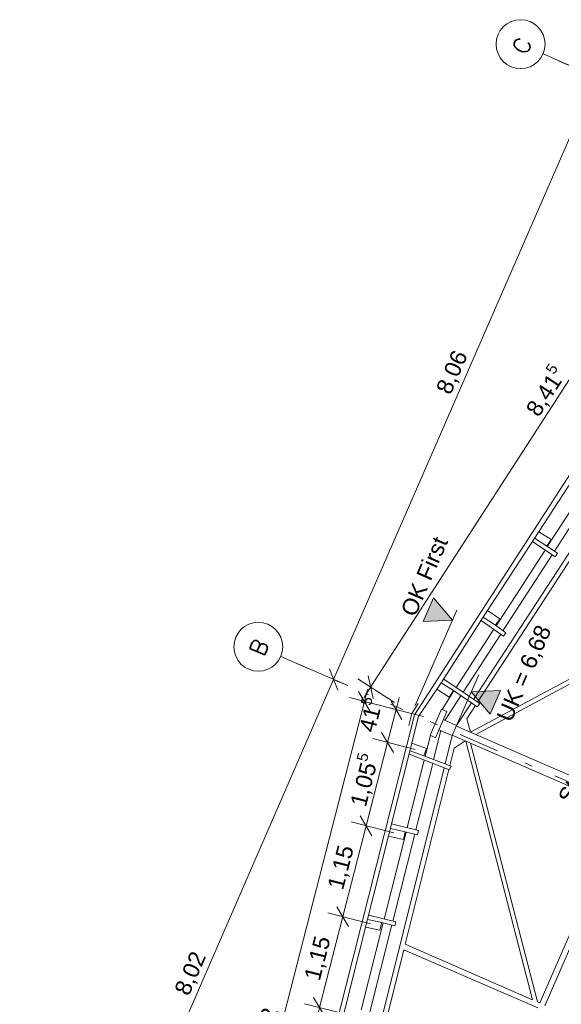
# Model space of a CAD drawing. Header units: metres. Extents: x -43 to 551, y 11 to 64.
# Tile 27 of 36: x 341 to 348, y 21 to 33. Entities that reach past the tile are written whole.
import ezdxf

# ---------------------------------------------------------------- set-up
doc = ezdxf.new("R2010")
doc.units = ezdxf.units.M
doc.header["$MEASUREMENT"] = 0
doc.linetypes.add('Achslinie 01', pattern=[1.166667, 0.5, -0.3, 0, -0.366667])
doc.linetypes.add('Wipeout_Contour', pattern=[1, 0, -1])
for name, color, linetype in [('00_Achsraster', 7, 'Continuous'), ('GBE_Beschriftung', 7, 'Continuous'), ('GBE_Dach', 7, 'Continuous'), ('GBE_Wand_Decke_tragend_Ansicht', 7, 'Continuous'), ('NEU_GBE_Bemassung_fsa', 7, 'Continuous'), ('NEU_GBE_Hoehenkoten', 7, 'Continuous'), ('NEU_GBE_Holzbalken', 7, 'Continuous'), ('NEU_GBE_Traeger', 7, 'Continuous')]:
    doc.layers.add(name, color=color, linetype=linetype)
doc.styles.add('ERSTELLTER_STIL_1', font='txt')
doc.dimstyles.new('ERSTELLTER_STIL__3', dxfattribs={"dimtxt": 0.2, "dimasz": 0.190285, "dimexe": 0.18, "dimexo": 0.5, "dimgap": 0.09, "dimtad": 1, "dimzin": 0, "dimdsep": 46, "dimtxsty": 'ERSTELLTER_STIL_1', "dimblk": 'ARROWHEAD_6', "dimblk1": 'ARROWHEAD_6', "dimblk2": 'ARROWHEAD_6', "dimcen": 0.09, "dimclrd": 8, "dimclre": 8, "dimclrt": 8, "dimazin": 0, "dimtfac": 1, "dimtdec": 4, "dimtmove": 0, "dimatfit": 3, "dimfxl": 1, "dimtolj": 1, "dimtzin": 0, "dimarcsym": 0})
doc.dimstyles.new('ERSTELLTER_STIL__4', dxfattribs={"dimtxt": 0.2, "dimasz": 0.190285, "dimexe": 0.18, "dimexo": 0.35, "dimgap": 0.09, "dimtad": 1, "dimzin": 0, "dimdsep": 46, "dimtxsty": 'ERSTELLTER_STIL_1', "dimblk": 'ARROWHEAD_6', "dimblk1": 'ARROWHEAD_6', "dimblk2": 'ARROWHEAD_6', "dimcen": 0.09, "dimclrd": 7, "dimclre": 7, "dimclrt": 7, "dimazin": 0, "dimtfac": 1, "dimtdec": 4, "dimtmove": 2, "dimatfit": 3, "dimfxl": 1, "dimtolj": 1, "dimtzin": 0, "dimarcsym": 0})
doc.dimstyles.new('ERSTELLTER_STIL__5', dxfattribs={"dimtxt": 0.2, "dimasz": 0.190285, "dimexe": 0.18, "dimexo": 0.35, "dimgap": 0.09, "dimtad": 1, "dimzin": 0, "dimdsep": 46, "dimtxsty": 'ERSTELLTER_STIL_1', "dimblk": 'ARROWHEAD_6', "dimblk1": 'ARROWHEAD_6', "dimblk2": 'ARROWHEAD_6', "dimcen": 0.09, "dimclrd": 7, "dimclre": 7, "dimclrt": 7, "dimazin": 0, "dimtfac": 1, "dimtdec": 4, "dimtmove": 0, "dimatfit": 3, "dimfxl": 1, "dimtolj": 1, "dimtzin": 0, "dimarcsym": 0})

# ---------------------------------------------------------------- blocks, each defined once
blk = doc.blocks.new('*D80', base_point=(383.397, 0))
at = {"layer": '00_Achsraster', "color": 8, "linetype": 'Continuous', "lineweight": 18}
for p, q in [((345.019, 24.538), (348.238, 31.928)), ((344.967, 24.67), (345.071, 24.406)), ((341.815, 17.183), (345.019, 24.538)), ((341.988, 17.108), (341.357, 17.382)), ((341.764, 17.315), (341.867, 17.051)), ((341.755, 17.045), (341.815, 17.183))]:
    blk.add_line(p, q, dxfattribs=at)
at = {"color": 254, "linetype": 'Wipeout_Contour', "lineweight": 0, "ltscale": 1375.702743}
blk.add_wipeout([(343.29, 20.591), (343.528, 21.137), (343.288, 21.242), (343.05, 20.695)], dxfattribs=at).dxf.layer = '00_Achsraster'
at = {"layer": '00_Achsraster', "color": 8, "lineweight": 18, "insert": (343.274, 20.632), "char_height": 0.2, "attachment_point": 7, "rotation": 66.4651, "style": 'ERSTELLTER_STIL_1'}
blk.add_mtext('\\A1;{\\pql;\\fArial|b0|i0|c0|p34;8,02}', dxfattribs=at)
blk = doc.blocks.new('ARROWHEAD_6')
at = {"color": 0, "linetype": 'Continuous', "lineweight": 0}
for p, q in [((0, 0), (-1, 0)), ((-0.5, -0.5), (0.5, 0.5))]:
    blk.add_line(p, q, dxfattribs=at)
blk = doc.blocks.new('*D81', base_point=(383.397, 0))
at = {"layer": '00_Achsraster', "color": 8, "linetype": 'Continuous', "lineweight": 18}
for p, q in [((348.41, 31.853), (347.779, 32.128)), ((348.289, 31.796), (348.186, 32.06)), ((348.238, 31.928), (348.298, 32.066)), ((345.019, 24.538), (348.238, 31.928)), ((345.191, 24.463), (344.56, 24.737)), ((344.967, 24.67), (345.071, 24.406)), ((341.815, 17.183), (345.019, 24.538))]:
    blk.add_line(p, q, dxfattribs=at)
at = {"color": 254, "linetype": 'Wipeout_Contour', "lineweight": 0, "ltscale": 1390.612028}
blk.add_wipeout([(346.501, 27.963), (346.739, 28.51), (346.499, 28.614), (346.261, 28.068)], dxfattribs=at).dxf.layer = '00_Achsraster'
at = {"layer": '00_Achsraster', "color": 8, "lineweight": 18, "insert": (346.485, 28.004), "char_height": 0.2, "attachment_point": 7, "rotation": 66.4651, "style": 'ERSTELLTER_STIL_1'}
blk.add_mtext('\\A1;{\\pql;\\fArial|b0|i0|c0|p34;8,06}', dxfattribs=at)
blk = doc.blocks.new('*D86', base_point=(383.397, 0))
at = {"layer": 'NEU_GBE_Bemassung_fsa', "color": 7, "linetype": 'Continuous', "lineweight": 13}
for p, q in [((345.856, 24.048), (345.712, 24.292)), ((345.821, 24.316), (345.784, 24.17)), ((345.602, 24.217), (346.123, 24.083)), ((345.784, 24.17), (345.68, 23.767)), ((345.498, 23.814), (346.019, 23.68)), ((345.752, 23.645), (345.608, 23.889)), ((345.68, 23.767), (345.417, 22.744))]:
    blk.add_line(p, q, dxfattribs=at)
at = {"color": 254, "linetype": 'Wipeout_Contour', "lineweight": 0, "ltscale": 1385.469092}
blk.add_wipeout([(345.606, 23.811), (345.728, 24.287), (345.451, 24.358), (345.329, 23.882)], dxfattribs=at).dxf.layer = 'NEU_GBE_Bemassung_fsa'
at = {"layer": 'NEU_GBE_Bemassung_fsa', "color": 7, "lineweight": 13, "insert": (345.577, 23.863), "char_height": 0.2, "attachment_point": 7, "rotation": 75.5884, "style": 'ERSTELLTER_STIL_1'}
blk.add_mtext('\\A1;{\\pql;\\fArial|b0|i0|c0|p34;41\\fArial|b0|i0|c0|p34;\\A1{\\H.66x;\\S5^  ;}}', dxfattribs=at)
blk = doc.blocks.new('*D87', base_point=(383.397, 0))
at = {"layer": 'NEU_GBE_Bemassung_fsa', "color": 7, "linetype": 'Continuous', "lineweight": 13}
for p, q in [((345.752, 23.645), (345.608, 23.889)), ((345.68, 23.767), (345.417, 22.744)), ((345.489, 22.622), (345.345, 22.866)), ((345.417, 22.744), (345.131, 21.63)), ((345.235, 22.791), (345.756, 22.657))]:
    blk.add_line(p, q, dxfattribs=at)
at = {"color": 254, "linetype": 'Wipeout_Contour', "lineweight": 0, "ltscale": 1384.791087}
blk.add_wipeout([(345.455, 22.917), (345.63, 23.597), (345.371, 23.663), (345.196, 22.984)], dxfattribs=at).dxf.layer = 'NEU_GBE_Bemassung_fsa'
at = {"layer": 'NEU_GBE_Bemassung_fsa', "color": 7, "lineweight": 13, "insert": (345.469, 22.949), "char_height": 0.2, "attachment_point": 7, "rotation": 75.5884, "style": 'ERSTELLTER_STIL_1'}
blk.add_mtext('\\A1;{\\pql;\\fArial|b0|i0|c0|p34;1,05\\fArial|b0|i0|c0|p34;\\A1{\\H.66x;\\S5^  ;}}', dxfattribs=at)
blk = doc.blocks.new('*D88', base_point=(383.397, 0))
at = {"layer": 'NEU_GBE_Bemassung_fsa', "color": 7, "linetype": 'Continuous', "lineweight": 13}
for p, q in [((345.489, 22.622), (345.345, 22.866)), ((345.417, 22.744), (345.131, 21.63)), ((345.203, 21.508), (345.059, 21.752))]:
    blk.add_line(p, q, dxfattribs=at)
at = {"color": 254, "linetype": 'Wipeout_Contour', "lineweight": 0, "ltscale": 1383.413806}
blk.add_wipeout([(345.193, 21.898), (345.342, 22.48), (345.084, 22.546), (344.934, 21.964)], dxfattribs=at).dxf.layer = 'NEU_GBE_Bemassung_fsa'
at = {"layer": 'NEU_GBE_Bemassung_fsa', "color": 7, "lineweight": 13, "insert": (345.169, 21.938), "char_height": 0.2, "attachment_point": 7, "rotation": 75.5884, "style": 'ERSTELLTER_STIL_1'}
blk.add_mtext('\\A1;{\\pql;\\fArial|b0|i0|c0|p34;1,15}', dxfattribs=at)
blk = doc.blocks.new('*D89', base_point=(383.397, 0))
at = {"layer": 'NEU_GBE_Bemassung_fsa', "color": 7, "linetype": 'Continuous', "lineweight": 13}
for p, q in [((345.417, 22.744), (345.131, 21.63)), ((345.203, 21.508), (345.059, 21.752)), ((345.131, 21.63), (344.845, 20.516)), ((344.949, 21.677), (345.47, 21.543)), ((344.917, 20.394), (344.772, 20.638))]:
    blk.add_line(p, q, dxfattribs=at)
at = {"color": 254, "linetype": 'Wipeout_Contour', "lineweight": 0, "ltscale": 1381.991542}
blk.add_wipeout([(344.907, 20.784), (345.056, 21.365), (344.798, 21.432), (344.648, 20.85)], dxfattribs=at).dxf.layer = 'NEU_GBE_Bemassung_fsa'
at = {"layer": 'NEU_GBE_Bemassung_fsa', "color": 7, "lineweight": 13, "insert": (344.883, 20.824), "char_height": 0.2, "attachment_point": 7, "rotation": 75.5884, "style": 'ERSTELLTER_STIL_1'}
blk.add_mtext('\\A1;{\\pql;\\fArial|b0|i0|c0|p34;1,15}', dxfattribs=at)
blk = doc.blocks.new('*D90', base_point=(383.397, 0))
at = {"layer": 'NEU_GBE_Bemassung_fsa', "color": 7, "linetype": 'Continuous', "lineweight": 13}
for p, q in [((345.131, 21.63), (344.845, 20.516)), ((344.663, 20.562), (345.184, 20.429)), ((344.917, 20.394), (344.772, 20.638)), ((344.845, 20.516), (344.583, 19.498)), ((344.655, 19.376), (344.511, 19.62)), ((344.583, 19.498), (344.32, 18.476)), ((344.401, 19.545), (344.922, 19.411))]:
    blk.add_line(p, q, dxfattribs=at)
at = {"color": 254, "linetype": 'Wipeout_Contour', "lineweight": 0, "ltscale": 1380.643607}
blk.add_wipeout([(344.633, 19.717), (344.782, 20.299), (344.524, 20.366), (344.374, 19.784)], dxfattribs=at).dxf.layer = 'NEU_GBE_Bemassung_fsa'
at = {"layer": 'NEU_GBE_Bemassung_fsa', "color": 7, "lineweight": 13, "insert": (344.609, 19.758), "char_height": 0.2, "attachment_point": 7, "rotation": 75.5884, "style": 'ERSTELLTER_STIL_1'}
blk.add_mtext('\\A1;{\\pql;\\fArial|b0|i0|c0|p34;1,05}', dxfattribs=at)
blk = doc.blocks.new('*D94', base_point=(383.397, 0))
at = {"layer": 'NEU_GBE_Bemassung_fsa', "color": 7, "linetype": 'Continuous', "lineweight": 13}
for p, q in [((345.434, 24.415), (345.396, 24.27)), ((345.214, 24.316), (345.735, 24.182)), ((345.468, 24.148), (345.324, 24.392)), ((345.396, 24.27), (343.301, 16.116)), ((343.229, 16.238), (343.373, 15.994)), ((343.119, 16.163), (343.64, 16.029)), ((343.301, 16.116), (343.263, 15.97))]:
    blk.add_line(p, q, dxfattribs=at)
at = {"color": 254, "linetype": 'Wipeout_Contour', "lineweight": 0, "ltscale": 1379.228637}
blk.add_wipeout([(344.267, 19.903), (344.417, 20.485), (344.158, 20.552), (344.009, 19.97)], dxfattribs=at).dxf.layer = 'NEU_GBE_Bemassung_fsa'
at = {"layer": 'NEU_GBE_Bemassung_fsa', "color": 7, "lineweight": 13, "insert": (344.243, 19.944), "char_height": 0.2, "attachment_point": 7, "rotation": 75.5884, "style": 'ERSTELLTER_STIL_1'}
blk.add_mtext('\\A1;{\\pql;\\fArial|b0|i0|c0|p34;8,42}', dxfattribs=at)
blk = doc.blocks.new('*D95', base_point=(383.397, 0))
at = {"layer": 'NEU_GBE_Bemassung_fsa', "color": 7, "linetype": 'Continuous', "lineweight": 13}
for p, q in [((350.069, 31.376), (350.009, 31.653)), ((350.121, 31.64), (350.039, 31.514)), ((349.881, 31.616), (350.333, 31.324)), ((350.039, 31.514), (345.473, 24.446)), ((345.316, 24.548), (345.767, 24.256)), ((345.444, 24.584), (345.503, 24.307)), ((345.473, 24.446), (345.392, 24.319))]:
    blk.add_line(p, q, dxfattribs=at)
at = {"color": 254, "linetype": 'Wipeout_Contour', "lineweight": 0, "ltscale": 1395.077281}
blk.add_wipeout([(347.561, 27.689), (347.941, 28.278), (347.717, 28.423), (347.336, 27.834)], dxfattribs=at).dxf.layer = 'NEU_GBE_Bemassung_fsa'
at = {"layer": 'NEU_GBE_Bemassung_fsa', "color": 7, "lineweight": 13, "insert": (347.583, 27.714), "char_height": 0.2, "attachment_point": 7, "rotation": 57.1395, "style": 'ERSTELLTER_STIL_1'}
blk.add_mtext('\\A1;{\\pql;\\fArial|b0|i0|c0|p34;8,41\\fArial|b0|i0|c0|p34;\\A1{\\H.66x;\\S5^  ;}}', dxfattribs=at)

msp = doc.modelspace()

# ---------------------------------------------------------------- hatches: boundary and pattern name
at = {"layer": 'NEU_GBE_Hoehenkoten', "linetype": 'Continuous', "lineweight": 13}
msp.add_hatch(color=7, dxfattribs=at).paths.add_polyline_path([(346.118, 25.251), (346.243, 25.539), (346.476, 25.266)])

# ---------------------------------------------------------------- linework, layer by layer
at = {"layer": '00_Achsraster', "color": 253, "linetype": 'Achslinie 01', "lineweight": 18, "true_color": 0x9f9f9f}
for p, q in [((357.215, 28.018), (347.588, 32.211)), ((353.996, 20.628), (344.369, 24.821))]:
    msp.add_line(p, q, dxfattribs=at)
at = {"layer": '00_Achsraster', "color": 253, "linetype": 'Continuous', "lineweight": 18, "true_color": 0x9f9f9f}
for centre in [(347.313, 32.331), (344.094, 24.94)]:
    msp.add_circle(centre, 0.3, dxfattribs=at)
at = {"layer": 'GBE_Dach', "color": 253, "linetype": 'Continuous', "lineweight": 18, "true_color": 0x9f9f9f, "flags": 128}
for points in [[(346.013, 24.105), (349.83, 30.014), (350.576, 31.168)], [(346.013, 24.105), (343.958, 15.986)]]:
    msp.add_lwpolyline(points, dxfattribs=at)
at = {"layer": 'GBE_Dach', "color": 7, "linetype": 'Continuous', "lineweight": 13, "flags": 128}
for points in [[(350.611, 31.149), (349.855, 29.944), (348.13, 27.26), (346.837, 25.277), (346.348, 24.511), (346.061, 24.084)], [(346.061, 24.084), (345.141, 20.426), (344.577, 18.16), (344.005, 15.935)]]:
    msp.add_lwpolyline(points, dxfattribs=at)
at = {"layer": 'GBE_Dach', "color": 251, "linetype": 'Continuous', "lineweight": 18, "true_color": 0x5f5f5f, "flags": 128}
for points in [[(345.977, 24.12), (346.058, 24.246)], [(345.977, 24.12), (345.94, 23.975)]]:
    msp.add_lwpolyline(points, dxfattribs=at)
at = {"layer": 'GBE_Wand_Decke_tragend_Ansicht', "color": 7, "linetype": 'Continuous', "lineweight": 13}
for p, q in [((348.542, 27.067), (346.736, 24.294)), ((348.007, 26.138), (346.785, 24.261)), ((349.59, 25.442), (346.7, 23.891)), ((349.648, 25.417), (346.762, 23.864)), ((346.709, 24.253), (346.528, 23.974)), ((346.758, 24.219), (346.652, 24.056)), ((346.7, 23.891), (346.652, 24.056)), ((346.525, 23.968), (348.631, 23.05)), ((346.474, 23.851), (346.388, 23.504)), ((346.475, 23.854), (348.58, 22.937)), ((346.496, 23.696), (346.443, 23.483)), ((346.631, 23.786), (346.496, 23.696)), ((346.642, 23.781), (347.461, 20.611)), ((346.7, 23.756), (347.52, 20.586)), ((346.376, 23.455), (345.619, 20.417)), ((346.431, 23.434), (345.897, 21.292)), ((348.58, 22.937), (347.55, 20.573)), ((348.118, 21.705), (347.609, 20.537)), ((345.897, 21.292), (347.461, 20.611)), ((345.88, 21.225), (345.675, 20.402)), ((345.88, 21.225), (347.523, 20.51)), ((347.52, 20.586), (347.55, 20.573))]:
    msp.add_line(p, q, dxfattribs=at)
at = {"layer": 'NEU_GBE_Hoehenkoten', "color": 7, "linetype": 'Continuous', "lineweight": 13}
for p, q in [((346.02, 24.219), (346.529, 25.387)), ((346.528, 23.974), (346.799, 24.597))]:
    msp.add_line(p, q, dxfattribs=at)
at = {"layer": 'NEU_GBE_Hoehenkoten', "color": 7, "linetype": 'Continuous', "lineweight": 13, "flags": 128}
msp.add_lwpolyline([(346.118, 25.251), (346.243, 25.539), (346.476, 25.266)], close=True, dxfattribs=at)
at = {"layer": 'NEU_GBE_Holzbalken', "color": 7, "linetype": 'Continuous', "lineweight": 13}
for p, q in [((348.317, 27.214), (347.641, 26.169)), ((348.403, 27.157), (347.727, 26.112)), ((347.613, 26.126), (347.013, 25.198)), ((347.699, 26.069), (347.097, 25.137)), ((346.984, 25.154), (346.522, 24.441)), ((347.069, 25.094), (346.608, 24.382)), ((346.495, 24.399), (346.349, 24.172)), ((346.581, 24.34), (346.384, 24.037)), ((346.335, 23.911), (346.246, 23.558)), ((346.207, 23.852), (346.142, 23.597)), ((346.131, 23.55), (345.922, 22.722)), ((346.234, 23.51), (346.029, 22.696)), ((345.908, 22.668), (345.639, 21.6)), ((346.015, 22.643), (345.746, 21.574)), ((345.627, 21.553), (345.357, 20.486)), ((345.734, 21.528), (345.464, 20.458))]:
    msp.add_line(p, q, dxfattribs=at)
at = {"layer": 'NEU_GBE_Holzbalken', "color": 7, "linetype": 'Continuous', "lineweight": 13, "flags": 128}
for points in [[(347.537, 26.351), (347.687, 26.254), (347.635, 26.173), (347.485, 26.27)], [(346.906, 25.383), (347.059, 25.284), (347.006, 25.203), (346.853, 25.302)], [(346.34, 24.499), (346.488, 24.404), (346.435, 24.323), (346.284, 24.42)], [(346.364, 24.046), (346.528, 23.974), (346.474, 23.851), (346.31, 23.922)], [(345.979, 23.758), (346.159, 23.694), (346.127, 23.603), (345.956, 23.664)], [(345.716, 22.712), (345.895, 22.671), (345.874, 22.577), (345.692, 22.619)], [(345.435, 21.597), (345.609, 21.557), (345.587, 21.463), (345.412, 21.503)]]:
    msp.add_lwpolyline(points, dxfattribs=at)
at = {"layer": 'NEU_GBE_Traeger', "color": 7, "linetype": 'Continuous', "lineweight": 13}
for p, q in [((347.458, 26.229), (347.738, 26.043)), ((347.635, 26.173), (347.766, 26.087)), ((347.766, 26.087), (347.738, 26.043)), ((346.828, 25.262), (347.105, 25.069)), ((347.006, 25.203), (347.133, 25.111)), ((347.105, 25.069), (347.133, 25.111)), ((346.811, 24.243), (346.371, 24.544)), ((346.488, 24.404), (346.782, 24.203)), ((346.782, 24.203), (346.811, 24.243)), ((345.945, 23.623), (346.442, 23.43)), ((346.127, 23.603), (346.462, 23.476)), ((346.462, 23.476), (346.442, 23.43)), ((345.73, 22.769), (346.059, 22.688)), ((345.895, 22.671), (346.046, 22.635)), ((346.046, 22.635), (346.059, 22.688)), ((345.448, 21.647), (345.782, 21.566)), ((345.609, 21.557), (345.77, 21.519)), ((345.77, 21.519), (345.782, 21.566))]:
    msp.add_line(p, q, dxfattribs=at)
at = {"layer": 'NEU_GBE_Traeger', "color": 7, "linetype": 'Continuous', "lineweight": 13, "flags": 128}
msp.add_lwpolyline([(346.408, 24.146), (346.268, 23.825), (346.203, 23.854), (346.343, 24.175)], close=True, dxfattribs=at)

# ---------------------------------------------------------------- next in the draw order: dimensions: what is measured, and where the dimension line sits
at = {"layer": '00_Achsraster', "color": 8, "linetype": 'Continuous', "lineweight": 18}
dim = msp.add_linear_dim(base=(345.019, 24.538), p1=(341.166, 17.466), p2=(344.369, 24.821), angle=66.4651, dimstyle='ERSTELLTER_STIL__3', dxfattribs=at)
dim.commit()
dim.dimension.update_dxf_attribs({"geometry": '*D80', "text_midpoint": (343.292, 20.923), "dimtype": 160, "text_rotation": 66.4651})

# ---------------------------------------------------------------- next in the draw order: dimensions: what is measured, and where the dimension line sits
dim = msp.add_linear_dim(base=(348.238, 31.928), p1=(344.369, 24.821), p2=(347.588, 32.211), angle=66.4651, dimstyle='ERSTELLTER_STIL__3', dxfattribs=at)
dim.commit()
dim.dimension.update_dxf_attribs({"geometry": '*D81', "text_midpoint": (346.503, 28.296), "dimtype": 160, "text_rotation": 66.4651})

# ---------------------------------------------------------------- next in the draw order: texts
at = {"layer": '00_Achsraster', "color": 251, "linetype": 'Continuous', "lineweight": 18, "true_color": 0x5f5f5f, "char_height": 0.2, "attachment_point": 7, "rotation": 66.4651}
for s, insert in [('\\A1;{\\pql;\\Ftxt.shx;C}', (347.385, 32.188)), ('\\A1;{\\pql;\\Ftxt.shx;B}', (344.159, 24.809))]:
    msp.add_mtext(s, dxfattribs=dict(at, insert=insert))

# ---------------------------------------------------------------- next in the draw order: dimensions: what is measured, and where the dimension line sits
at = {"layer": 'NEU_GBE_Bemassung_fsa', "color": 7, "linetype": 'Continuous', "lineweight": 13}
dim = msp.add_linear_dim(base=(345.68, 23.767), p1=(345.977, 24.12), p2=(346.143, 23.648), angle=255.5884, dimstyle='ERSTELLTER_STIL__4', dxfattribs=at)
dim.commit()
dim.dimension.update_dxf_attribs({"geometry": '*D86', "text_midpoint": (345.579, 24.28), "dimtype": 160, "text_rotation": 75.5884})

# ---------------------------------------------------------------- next in the draw order: dimensions: what is measured, and where the dimension line sits
dim = msp.add_linear_dim(base=(345.417, 22.744), p1=(346.143, 23.648), p2=(345.885, 22.624), angle=255.5884, dimstyle='ERSTELLTER_STIL__5', dxfattribs=at)
dim.commit()
dim.dimension.update_dxf_attribs({"geometry": '*D87', "text_midpoint": (345.464, 23.489), "dimtype": 160, "text_rotation": 75.5884})

# ---------------------------------------------------------------- next in the draw order: dimensions: what is measured, and where the dimension line sits
dim = msp.add_linear_dim(base=(345.131, 21.63), p1=(345.885, 22.624), p2=(345.598, 21.51), angle=255.5884, dimstyle='ERSTELLTER_STIL__5', dxfattribs=at)
dim.commit()
dim.dimension.update_dxf_attribs({"geometry": '*D88', "text_midpoint": (345.14, 22.229), "dimtype": 160, "text_rotation": 75.5884})

# ---------------------------------------------------------------- next in the draw order: dimensions: what is measured, and where the dimension line sits
dim = msp.add_linear_dim(base=(344.845, 20.516), p1=(345.598, 21.51), p2=(345.316, 20.395), angle=255.5884, dimstyle='ERSTELLTER_STIL__5', dxfattribs=at)
dim.commit()
dim.dimension.update_dxf_attribs({"geometry": '*D89', "text_midpoint": (344.854, 21.115), "dimtype": 160, "text_rotation": 75.5884})

# ---------------------------------------------------------------- next in the draw order: dimensions: what is measured, and where the dimension line sits
dim = msp.add_linear_dim(base=(344.583, 19.498), p1=(345.316, 20.395), p2=(345.064, 19.374), angle=255.5884, dimstyle='ERSTELLTER_STIL__5', dxfattribs=at)
dim.commit()
dim.dimension.update_dxf_attribs({"geometry": '*D90', "text_midpoint": (344.58, 20.049), "dimtype": 160, "text_rotation": 75.5884})

# ---------------------------------------------------------------- next in the draw order: dimensions: what is measured, and where the dimension line sits
dim = msp.add_linear_dim(base=(343.301, 16.116), p1=(345.977, 24.12), p2=(344.005, 15.935), angle=255.5884, dimstyle='ERSTELLTER_STIL__5', dxfattribs=at)
dim.commit()
dim.dimension.update_dxf_attribs({"geometry": '*D94', "text_midpoint": (344.215, 20.235), "dimtype": 160, "text_rotation": 75.5884})

# ---------------------------------------------------------------- next in the draw order: dimensions: what is measured, and where the dimension line sits
dim = msp.add_linear_dim(base=(345.4733, 24.4457), p1=(350.5756, 31.1676), p2=(345.977, 24.1204), angle=237.1395, dimstyle='ERSTELLTER_STIL__5', dxfattribs=at)
dim.commit()
dim.dimension.update_dxf_attribs({"geometry": '*D95', "text_midpoint": (347.7501, 28.2284), "dimtype": 160, "text_rotation": 57.1395})

# ---------------------------------------------------------------- next in the draw order: hatches: boundary and pattern name
at = {"layer": 'NEU_GBE_Hoehenkoten', "linetype": 'Continuous', "lineweight": 13}
msp.add_hatch(color=7, dxfattribs=at).paths.add_polyline_path([(347.066, 24.402), (346.94, 24.113), (346.707, 24.386)])

# ---------------------------------------------------------------- next in the draw order: linework, layer by layer
at = {"layer": 'NEU_GBE_Hoehenkoten', "color": 7, "linetype": 'Continuous', "lineweight": 13, "flags": 128}
msp.add_lwpolyline([(347.066, 24.402), (346.94, 24.113), (346.707, 24.386)], close=True, dxfattribs=at)

# ---------------------------------------------------------------- next in the draw order: texts
at = {"layer": 'GBE_Beschriftung', "color": 7, "linetype": 'Continuous', "lineweight": 13, "insert": (348.485, 24.733), "char_height": 0.2, "width": 1.1467, "attachment_point": 3, "rotation": 66.4651, "style": 'ERSTELLTER_STIL_1'}
msp.add_mtext('\\A1;{\\pqr;\\fArial|b0|i0|c0|p34;Stahl-tragwerk}', dxfattribs=at)
at = {"layer": 'NEU_GBE_Hoehenkoten', "color": 7, "linetype": 'Continuous', "lineweight": 100, "char_height": 0.2, "attachment_point": 1, "rotation": 66.4651, "style": 'ERSTELLTER_STIL_1'}
for s, insert in [('\\A1;{\\pql;\\fArial|b0|i0|c0|p34;OK First}', (345.834, 25.374)), ('\\A1;{\\pql;\\fArial|b0|i0|c0|p34;UK = 6,68}', (347.012, 24.082))]:
    msp.add_mtext(s, dxfattribs=dict(at, insert=insert))

doc.saveas('drawing.dxf')
